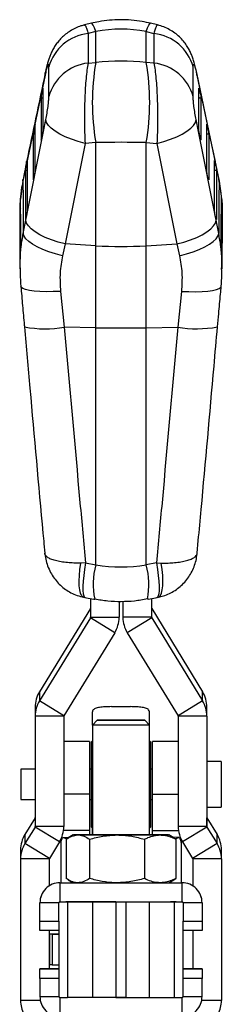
# Model space of a CAD drawing. Header units: millimetres. Extents: x 30 to 390, y 11 to 285.
# Tile 10 of 14: x 204 to 233, y 137 to 275. Entities that reach past the tile are written whole.
import ezdxf

# ---------------------------------------------------------------- set-up
doc = ezdxf.new("R2010")
doc.units = ezdxf.units.MM

msp = doc.modelspace()

# ---------------------------------------------------------------- linework, layer by layer
at = {"color": 7, "linetype": 'Continuous', "lineweight": 25}
for p, q in [((214.495829, 274.027019), (213.510121, 273.787031)), ((223.723494, 273.787071), (222.737956, 274.027019)), ((214.010335, 272.595236), (214.008316, 268.462329)), ((215.091834, 272.858549), (214.010335, 272.595236)), ((215.091834, 268.546889), (215.091834, 272.858549)), ((222.141951, 268.546889), (222.141951, 272.858549)), ((222.141951, 272.858549), (223.22345, 272.595236)), ((223.22345, 272.595236), (223.225469, 268.462329)), ((208.53264, 263.79763), (208.534286, 267.928808)), ((214.008316, 268.462329), (215.091834, 268.546889)), ((223.225469, 268.462329), (222.141951, 268.546889)), ((228.701145, 263.79763), (228.699499, 267.928808)), ((208.007396, 266.807228), (205.397351, 254.413395)), ((229.226389, 266.807228), (231.836434, 254.413395)), ((207.627215, 264.735529), (207.535911, 264.310012)), ((229.60657, 264.735529), (229.697874, 264.310012)), ((206.543992, 259.688069), (206.452666, 259.262571)), ((230.689793, 259.688069), (230.781119, 259.262571)), ((207.556954, 258.072683), (207.648387, 258.5406)), ((229.676831, 258.072683), (229.585398, 258.5406)), ((207.442551, 257.806787), (207.447646, 257.745394)), ((213.589139, 257.274736), (210.796731, 243.237197)), ((215.091834, 257.391998), (213.589139, 257.274736)), ((215.091834, 242.984016), (215.091834, 257.391998)), ((222.141951, 257.391998), (223.644646, 257.274736)), ((222.141951, 242.984016), (222.141951, 257.391998)), ((223.644646, 257.274736), (226.437054, 243.237197)), ((229.791234, 257.806787), (229.786139, 257.745394)), ((205.397351, 254.413395), (204.911453, 252.007146)), ((205.460575, 254.640608), (205.369237, 254.215111)), ((231.77321, 254.640608), (231.864548, 254.215111)), ((231.836434, 254.413395), (232.322332, 252.007146)), ((206.472444, 252.52217), (206.563862, 252.990076)), ((230.761341, 252.52217), (230.669923, 252.990076)), ((204.911453, 252.007146), (204.558964, 249.554862)), ((206.358117, 252.256254), (206.363212, 252.194801)), ((230.875668, 252.256254), (230.870573, 252.194801)), ((232.322332, 252.007146), (232.674821, 249.554862)), ((204.529362, 249.259253), (204.496557, 248.770713)), ((232.704423, 249.259253), (232.737228, 248.770713)), ((204.480048, 248.402088), (204.461269, 247.005472)), ((205.38805, 246.971646), (205.479461, 247.439553)), ((231.845735, 246.971646), (231.754324, 247.439553)), ((232.753737, 248.402088), (232.772501, 247.006575)), ((204.454157, 247.005551), (204.497048, 239.771822)), ((204.954745, 244.681427), (205.320933, 246.540794)), ((205.273771, 246.70573), (205.278854, 246.644268)), ((232.279039, 244.681427), (231.912852, 246.540794)), ((231.960014, 246.70573), (231.954931, 246.644268)), ((232.738922, 239.763001), (232.779538, 247.006654)), ((210.796731, 243.237197), (210.430553, 241.603553)), ((215.091834, 242.984016), (210.796731, 243.237197)), ((222.141951, 242.984016), (226.437054, 243.237197)), ((226.437054, 243.237197), (226.803232, 241.603553)), ((204.539377, 241.459657), (204.571642, 241.931497)), ((215.091834, 231.553772), (215.091834, 242.984016)), ((222.141951, 231.553772), (222.141951, 242.984016)), ((232.694408, 241.459657), (232.662143, 241.931497)), ((204.50818, 241.164167), (204.509303, 241.107433)), ((232.725605, 241.164167), (232.724482, 241.107433)), ((204.554708, 239.695767), (204.55259, 239.773173)), ((232.678653, 239.68024), (232.680955, 239.764402)), ((210.17913, 236.626297), (210.692524, 231.628527)), ((227.054655, 236.626297), (226.54126, 231.628527)), ((215.091834, 231.553772), (210.692524, 231.628527)), ((215.091834, 198.45129), (215.091834, 231.553772)), ((222.141951, 231.553772), (226.54126, 231.628527)), ((222.141951, 198.45129), (222.141951, 231.553772)), ((207.852569, 201.384216), (207.975681, 200.075655)), ((229.256134, 200.075665), (229.421213, 201.851695)), ((213.656731, 198.727547), (212.994456, 198.715358)), ((213.656731, 198.727547), (215.091834, 198.45129)), ((223.577053, 198.727547), (222.141951, 198.45129)), ((223.577053, 198.727547), (224.239328, 198.715358)), ((213.391092, 193.963507), (213.638004, 193.91328)), ((213.573468, 193.925589), (214.794317, 193.690577)), ((214.350226, 193.77607), (214.350226, 191.1469)), ((222.439468, 193.690577), (223.660317, 193.925589)), ((222.883559, 193.77607), (222.883559, 191.1469)), ((214.330693, 192.362755), (207.22241, 180.774072)), ((214.330693, 192.362755), (214.330693, 191.077738)), ((218.350226, 193.333238), (218.350226, 191.1469)), ((218.883559, 193.334986), (218.883559, 191.1469)), ((222.903092, 191.077738), (222.903092, 192.362755)), ((222.903092, 192.362755), (230.011375, 180.774072)), ((214.330693, 191.077738), (207.22241, 179.489065)), ((217.744708, 189.003099), (214.330693, 191.077738)), ((214.350226, 191.1469), (218.350226, 191.1469)), ((222.883559, 191.1469), (218.883559, 191.1469)), ((222.903092, 191.077738), (219.489077, 189.003099)), ((222.903092, 191.077738), (230.011375, 179.489065)), ((217.744708, 189.003099), (210.636425, 177.414417)), ((219.489077, 189.003099), (226.59736, 177.414417)), ((207.22241, 180.774072), (207.22241, 179.489065)), ((230.011375, 179.489065), (230.011375, 180.774072)), ((206.616893, 178.630272), (206.616893, 177.345265)), ((210.636425, 177.414417), (207.22241, 179.489065)), ((217.283559, 178.684085), (219.950226, 178.684085)), ((230.011375, 179.489065), (226.59736, 177.414417)), ((230.616892, 177.345265), (230.616892, 178.630272)), ((210.616892, 177.345265), (206.616893, 177.345265)), ((206.616893, 177.345265), (206.616893, 161.950111)), ((210.616892, 177.345265), (210.616892, 161.950111)), ((214.616892, 176.116277), (214.616892, 177.951951)), ((222.616892, 176.116277), (222.616892, 177.951951)), ((230.616892, 177.345265), (226.616893, 177.345265)), ((226.616893, 177.345265), (226.616893, 161.950111)), ((230.616892, 177.345265), (230.616892, 161.950111)), ((214.616892, 176.116277), (214.616892, 160.782495)), ((215.283559, 176.782945), (214.616893, 176.116277)), ((222.616892, 176.116277), (221.950226, 176.782945)), ((222.616892, 160.782495), (222.616892, 176.116277)), ((214.216892, 173.806319), (210.616892, 173.806319)), ((214.216892, 173.806319), (214.216892, 166.46851)), ((214.616892, 173.927714), (214.483559, 173.794378)), ((214.483559, 173.600723), (214.483559, 173.794378)), ((214.483559, 161.89438), (214.483559, 173.600723)), ((222.750226, 173.794378), (222.616892, 173.927714)), ((222.750226, 173.794378), (222.750226, 161.89438)), ((226.616893, 173.806319), (223.016892, 173.806319)), ((223.016892, 166.46851), (223.016892, 173.806319)), ((232.616892, 171.011045), (230.616892, 171.011045)), ((232.616892, 171.011045), (232.616892, 164.677714)), ((206.616893, 169.961044), (204.616893, 169.961044)), ((204.616893, 169.961044), (204.616893, 165.727714)), ((214.483559, 169.961044), (214.216892, 169.961044)), ((223.016892, 169.961044), (222.750226, 169.961044)), ((214.216892, 166.46851), (214.216892, 161.406382)), ((223.016892, 161.406382), (223.016892, 166.46851)), ((204.616893, 165.727714), (206.616893, 165.727714)), ((214.216892, 165.727714), (214.483559, 165.727714)), ((214.616892, 160.784274), (214.616892, 165.680582)), ((222.616892, 160.784274), (222.616892, 165.680582)), ((222.750226, 165.727714), (223.016892, 165.727714)), ((230.616892, 164.677714), (232.616892, 164.677714)), ((206.59736, 163.165961), (205.187323, 160.867169)), ((206.59736, 163.165961), (206.59736, 161.880954)), ((230.636425, 161.880954), (230.636425, 163.165961)), ((230.636425, 163.165961), (232.046462, 160.867169)), ((206.59736, 161.880954), (205.187323, 159.582162)), ((205.187323, 160.867169), (205.187323, 159.582162)), ((210.011375, 159.80631), (206.59736, 161.880954)), ((210.616892, 161.950111), (206.616893, 161.950111)), ((214.216892, 161.406382), (210.580635, 161.406382)), ((211.950227, 160.782947), (211.237817, 160.371636)), ((214.216892, 161.406382), (214.216892, 160.784194)), ((214.483559, 161.89438), (214.616892, 161.761045)), ((222.616892, 161.761045), (222.750226, 161.89438)), ((223.016892, 161.406382), (226.65315, 161.406382)), ((223.016892, 160.784194), (223.016892, 161.406382)), ((225.993032, 160.373334), (225.283558, 160.782947)), ((230.616892, 161.950111), (226.616893, 161.950111)), ((230.636425, 161.880954), (227.22241, 159.80631)), ((230.636425, 161.880954), (232.046462, 159.582162)), ((232.046462, 159.582162), (232.046462, 160.867169)), ((208.601338, 157.507518), (205.187323, 159.582162)), ((210.011375, 159.80631), (208.601338, 157.507518)), ((210.216892, 160.184482), (210.216892, 159.736305)), ((210.216892, 159.736305), (210.216892, 154.118935)), ((210.52764, 160.425131), (211.431583, 160.483509)), ((210.946335, 160.187666), (210.946335, 154.711887)), ((214.219152, 160.185932), (214.219152, 154.710153)), ((221.889709, 160.185773), (221.889709, 154.709989)), ((226.706145, 160.425131), (225.802202, 160.483509)), ((226.28745, 160.187343), (225.981063, 160.352602)), ((226.28745, 160.187343), (226.28745, 154.711564)), ((227.016892, 159.736305), (227.016892, 160.184482)), ((227.016892, 159.736305), (227.016892, 154.118935)), ((227.22241, 159.80631), (228.632447, 157.507518)), ((232.046462, 159.582162), (228.632447, 157.507518)), ((204.581804, 158.723369), (204.581804, 157.438362)), ((232.651981, 157.438362), (232.651981, 158.723369)), ((208.581805, 157.438362), (204.581804, 157.438362)), ((204.581804, 157.438362), (204.581804, 137.683798)), ((208.581805, 157.438362), (208.581805, 153.682137)), ((232.651981, 157.438362), (228.65198, 157.438362)), ((228.65198, 157.438362), (228.65198, 153.682137)), ((232.651981, 157.438362), (232.651981, 137.683798)), ((210.083559, 154.113625), (210.083559, 154.118935)), ((210.083559, 154.118935), (211.945629, 154.118935)), ((210.083559, 154.113625), (210.083559, 151.446963)), ((210.083559, 154.113625), (227.150226, 154.113625)), ((211.241899, 154.525235), (211.950227, 154.116282)), ((225.283558, 154.116282), (225.994833, 154.526933)), ((225.288156, 154.118935), (227.150226, 154.118935)), ((225.983999, 154.545699), (226.28745, 154.711564)), ((227.150226, 154.113625), (227.150226, 154.118935)), ((227.150226, 151.446963), (227.150226, 154.113625)), ((207.283559, 151.313627), (207.283559, 151.318932)), ((209.950226, 151.313627), (207.283559, 151.313627)), ((207.283559, 148.780296), (207.283559, 151.313627)), ((209.950226, 148.780296), (209.950226, 151.313627)), ((210.083559, 151.446963), (227.150226, 151.446963)), ((211.155346, 151.446863), (210.903182, 151.446963)), ((211.155346, 151.446863), (211.155346, 138.113533)), ((214.616892, 151.445631), (211.155346, 151.446863)), ((217.89382, 151.446203), (214.616892, 151.445631)), ((214.616892, 151.445631), (214.616892, 138.112301)), ((217.89382, 151.446203), (215.766181, 151.446963)), ((217.89382, 151.446203), (217.89382, 138.112872)), ((219.339965, 151.446203), (221.467603, 151.446963)), ((219.339965, 151.446203), (222.616892, 151.445631)), ((219.339965, 138.112872), (219.339965, 151.446203)), ((222.616892, 151.445631), (226.078438, 151.446863)), ((222.616892, 138.112301), (222.616892, 151.445631)), ((226.330603, 151.446963), (226.078438, 151.446863)), ((226.078438, 138.113533), (226.078438, 151.446863)), ((229.950226, 151.313627), (227.283559, 151.313627)), ((227.283559, 151.313627), (227.283559, 148.780296)), ((229.950226, 151.313627), (229.950226, 151.318932)), ((229.950226, 151.313627), (229.950226, 148.780296)), ((207.283559, 148.780296), (209.950226, 148.780296)), ((207.283559, 147.447292), (207.283559, 148.780296)), ((209.950226, 148.780296), (209.950226, 147.447292)), ((227.283559, 148.780296), (229.950226, 148.780296)), ((227.283559, 147.447292), (227.283559, 148.780296)), ((229.950226, 148.780296), (229.950226, 147.447292)), ((209.950226, 147.447292), (207.283559, 147.447292)), ((208.581805, 147.447292), (208.581805, 142.118602)), ((209.950226, 147.447292), (209.950226, 142.11448)), ((227.283559, 142.11448), (227.283559, 147.447292)), ((229.950226, 147.447292), (227.283559, 147.447292)), ((228.65198, 147.447292), (228.65198, 142.118602)), ((209.950226, 146.92217), (208.616893, 146.92217)), ((208.616893, 146.92217), (208.616893, 142.688835)), ((209.950226, 146.917079), (209.016893, 146.917079)), ((209.016893, 146.917079), (209.016893, 142.683744)), ((209.950226, 142.118602), (207.283559, 142.118602)), ((207.283559, 142.118602), (207.283559, 142.113958)), ((207.283559, 140.780294), (207.283559, 142.113958)), ((207.283559, 142.113958), (209.950226, 142.113958)), ((208.616893, 142.688835), (209.016893, 142.688835)), ((209.016893, 142.683744), (209.950226, 142.683744)), ((209.950226, 142.11448), (209.950226, 142.113958)), ((209.950226, 142.113958), (209.950226, 140.780294)), ((229.950226, 142.118602), (227.283559, 142.118602)), ((227.283559, 142.11448), (227.283559, 142.113958)), ((227.283559, 140.780294), (227.283559, 142.113958)), ((227.283559, 142.113958), (229.950226, 142.113958)), ((229.950226, 142.118602), (229.950226, 142.113958)), ((229.950226, 142.113958), (229.950226, 140.780294)), ((209.950226, 140.780294), (207.283559, 140.780294)), ((207.283559, 140.780294), (207.283559, 138.246963)), ((209.950226, 140.780294), (209.950226, 138.246963)), ((229.950226, 140.780294), (227.283559, 140.780294)), ((227.283559, 138.246963), (227.283559, 140.780294)), ((229.950226, 138.246963), (229.950226, 140.780294)), ((207.283559, 138.246963), (209.950226, 138.246963)), ((210.083559, 138.113627), (210.083559, 135.44696)), ((210.083559, 138.113627), (210.903182, 138.113627)), ((214.616892, 138.112301), (211.155346, 138.113533)), ((217.89382, 138.112872), (214.616892, 138.112301)), ((217.89382, 138.113627), (219.339965, 138.113627)), ((219.339965, 138.112872), (222.616892, 138.112301)), ((222.616892, 138.112301), (226.078438, 138.113533)), ((226.330603, 138.113627), (227.150226, 138.113627)), ((227.150226, 135.44696), (227.150226, 138.113627)), ((227.283559, 138.246963), (229.950226, 138.246963))]:
    msp.add_line(p, q, dxfattribs=at)
at = {"color": 8, "linetype": 'Continuous', "lineweight": 25}
for p, q in [((208.007396, 266.807228), (208.035543, 267.120609)), ((229.226389, 266.807228), (229.197442, 267.124483)), ((207.442551, 257.806787), (207.498134, 257.812748)), ((229.791234, 257.806787), (229.735651, 257.812748)), ((205.397351, 254.413395), (205.426855, 254.732568)), ((231.836434, 254.413395), (231.806925, 254.732588)), ((204.911453, 252.007146), (204.918023, 252.212305)), ((206.358117, 252.256254), (206.413639, 252.262204)), ((230.875668, 252.256254), (230.820146, 252.262204)), ((232.322332, 252.007146), (232.315925, 252.211411)), ((204.586268, 249.250113), (204.529362, 249.259253)), ((232.647517, 249.250113), (232.704423, 249.259253)), ((205.273771, 246.70573), (205.329253, 246.711661)), ((231.960014, 246.70573), (231.904532, 246.711661)), ((214.216892, 166.46851), (210.616892, 166.46851)), ((223.016892, 166.46851), (226.616893, 166.46851)), ((211.710014, 151.446963), (211.155346, 151.446863)), ((226.078438, 151.446863), (225.523771, 151.446963)), ((207.340779, 137.683798), (204.581804, 137.683798)), ((210.083559, 138.114154), (210.083559, 138.113627)), ((227.150226, 138.114154), (227.150226, 138.113627)), ((232.651981, 137.683798), (229.893006, 137.683798))]:
    msp.add_line(p, q, dxfattribs=at)
at = {"color": 8, "linetype": 'Continuous', "lineweight": 25, "flags": 128}
for points in [[(215.091834, 272.858549), (214.894015, 273.373514), (214.727385, 273.743758), (214.594765, 273.963004), (214.498401, 274.027555), (214.495829, 274.027019)], [(222.141951, 272.858549), (222.33977, 273.373514), (222.5064, 273.743758), (222.639019, 273.963004), (222.735384, 274.027555), (222.737956, 274.027019)], [(207.729404, 264.699945), (207.709627, 264.707773), (207.627215, 264.735529)], [(229.504381, 264.699945), (229.524158, 264.707773), (229.60657, 264.735529)], [(206.646093, 259.652505), (206.6264, 259.660313), (206.543992, 259.688069)], [(230.587692, 259.652505), (230.607385, 259.660313), (230.689793, 259.688069)], [(205.562616, 254.605074), (205.542981, 254.612852), (205.460575, 254.640608)], [(231.671169, 254.605074), (231.690804, 254.612852), (231.77321, 254.640608)], [(204.590652, 248.756686), (204.580745, 248.758415), (204.496557, 248.770713)], [(232.643133, 248.756686), (232.65304, 248.758415), (232.737228, 248.770713)], [(204.593192, 248.212963), (204.561681, 248.201588), (204.47675, 248.18026)], [(232.640593, 248.212963), (232.672104, 248.201588), (232.757035, 248.18026)], [(210.17913, 236.626297), (209.148654, 236.583063), (208.173237, 236.573914), (207.277232, 236.599077), (206.483004, 236.657917), (205.810381, 236.748973), (205.276157, 236.86998), (204.893667, 237.017899), (204.67246, 237.189054), (204.616393, 237.323492)], [(227.054655, 236.626297), (228.085131, 236.583063), (229.060548, 236.573914), (229.956553, 236.599077), (230.750781, 236.657917), (231.423404, 236.748973), (231.957628, 236.86998), (232.340118, 237.017899), (232.561325, 237.189054), (232.617321, 237.322747)], [(213.39085, 193.961649), (213.297619, 193.994084), (213.106546, 194.175421), (212.953753, 194.500624), (212.843556, 194.960504), (212.779067, 195.542067), (212.762109, 196.228891), (212.793162, 197.001566), (212.871347, 197.838266), (212.994456, 198.715358)], [(213.656731, 198.727547), (213.515099, 197.833368), (213.405086, 196.980356), (213.329907, 196.193436), (213.291759, 195.495615), (213.291759, 194.907277), (213.329907, 194.445639), (213.405086, 194.124191), (213.515099, 193.952321), (213.573468, 193.925589)], [(223.577053, 198.727547), (223.718686, 197.833368), (223.828699, 196.980356), (223.903878, 196.193436), (223.942025, 195.495615), (223.942025, 194.907277), (223.903878, 194.445639), (223.828699, 194.124191), (223.718686, 193.952321), (223.660317, 193.925589)], [(223.844651, 193.961987), (223.936166, 193.994084), (224.127239, 194.175421), (224.280032, 194.500624), (224.390229, 194.960504), (224.454718, 195.542067), (224.471675, 196.228891), (224.440623, 197.001566), (224.362437, 197.838266), (224.239328, 198.715358)]]:
    msp.add_lwpolyline(points, dxfattribs=at)
at = {"color": 7, "linetype": 'Continuous', "lineweight": 25, "flags": 128}
for points in [[(231.806838, 254.733045), (231.178645, 257.715552), (229.197284, 267.127344)], [(207.726966, 259.162554), (207.726827, 259.710063), (207.726272, 261.900077), (207.725497, 264.923323)], [(229.506819, 259.162554), (229.506958, 259.710063), (229.507513, 261.900077), (229.508288, 264.923323)], [(207.441455, 263.609915), (207.44156, 263.062407), (207.441976, 260.872413), (207.442551, 257.806787)], [(229.79233, 263.609915), (229.792224, 263.062407), (229.791808, 260.872413), (229.791234, 257.806787)], [(205.320933, 246.540794), (207.785447, 258.929719), (208.113501, 260.578244)], [(206.642476, 253.612021), (206.642456, 254.159529), (206.642376, 256.349533), (206.64224, 259.875863)], [(213.589139, 257.274736), (212.613664, 257.536719), (211.687513, 257.843802), (210.831927, 258.188913), (210.06653, 258.564164), (209.408876, 258.960932), (208.874051, 259.370118), (208.474319, 259.782343), (208.218849, 260.188152), (208.113501, 260.578244)], [(223.644646, 257.274736), (224.620121, 257.536719), (225.546272, 257.843802), (226.401858, 258.188913), (227.167255, 258.564164), (227.824909, 258.960932), (228.359734, 259.370118), (228.759466, 259.782343), (229.014936, 260.188152), (229.120284, 260.578244)], [(231.912852, 246.540794), (229.448338, 258.929719), (229.120284, 260.578244)], [(230.591309, 253.612021), (230.591329, 254.159529), (230.591408, 256.349533), (230.591545, 259.875863)], [(206.358141, 258.562475), (206.358141, 258.014966), (206.358134, 255.824982), (206.358117, 252.256254)], [(230.875644, 258.562475), (230.875644, 258.014966), (230.875651, 255.824982), (230.875668, 252.256254)], [(205.558098, 248.061497), (205.558157, 248.608996), (205.558385, 250.799), (205.558799, 254.828413)], [(231.675686, 248.061497), (231.675628, 248.608996), (231.6754, 250.799), (231.674986, 254.828413)], [(205.27467, 253.515034), (205.274598, 252.967536), (205.274312, 250.777542), (205.273771, 246.70573)], [(231.959115, 253.515034), (231.959187, 252.967536), (231.959473, 250.777542), (231.960014, 246.70573)], [(204.604681, 242.536415), (204.603098, 243.075161), (204.596852, 245.264112), (204.585431, 249.556878)], [(232.629104, 242.536415), (232.630687, 243.075161), (232.636933, 245.264112), (232.648354, 249.556878)], [(204.47675, 248.18026), (204.479059, 247.636745), (204.488564, 245.447625), (204.50818, 241.164167)], [(232.757035, 248.18026), (232.754726, 247.636745), (232.745221, 245.447625), (232.725605, 241.164167)], [(210.796731, 243.237197), (209.821057, 243.499159), (208.894729, 243.806212), (208.039001, 244.151333), (207.273509, 244.526594), (206.615816, 244.923382), (206.081012, 245.332608), (205.68137, 245.744863), (205.426057, 246.150692), (205.320933, 246.540794)], [(226.437054, 243.237197), (227.412728, 243.499159), (228.339056, 243.806212), (229.194783, 244.151333), (229.960276, 244.526594), (230.617969, 244.923382), (231.152772, 245.332608), (231.552415, 245.744863), (231.807728, 246.150692), (231.912852, 246.540794)], [(210.430553, 241.603553), (209.45919, 241.856753), (208.536611, 242.14971), (207.683783, 242.475747), (206.920089, 242.827464), (206.262887, 243.196864), (205.727114, 243.575562), (205.324946, 243.954936), (205.065524, 244.326372), (204.954745, 244.681427)], [(226.803232, 241.603553), (227.774595, 241.856753), (228.697174, 242.14971), (229.550002, 242.475747), (230.313696, 242.827464), (230.970898, 243.196864), (231.506671, 243.575562), (231.908839, 243.954936), (232.168261, 244.326372), (232.279039, 244.681427)], [(222.616892, 176.116277), (222.540034, 176.116088), (222.312411, 176.1159), (221.942771, 176.115731), (221.445319, 176.115572), (220.839173, 176.115453), (220.147626, 176.115363), (219.397254, 176.115304), (218.616892, 176.115284), (217.836531, 176.115304), (217.086159, 176.115363), (216.394612, 176.115453), (215.788465, 176.115572), (215.291014, 176.115731), (214.921374, 176.1159), (214.693751, 176.116088), (214.616892, 176.116277), (214.616893, 176.116277)], [(221.950226, 176.782945), (221.872294, 176.783124), (221.642144, 176.783293), (221.270536, 176.783452), (220.774847, 176.783581), (220.178254, 176.78368), (219.508654, 176.78375), (218.797355, 176.78377), (218.077619, 176.78377), (217.383099, 176.78372), (216.746269, 176.783631), (216.196908, 176.783521), (215.760702, 176.783372), (215.458049, 176.783213), (215.303099, 176.783034), (215.303099, 176.782856), (215.458049, 176.782677), (215.760702, 176.782518), (216.196908, 176.782379), (216.746269, 176.78226), (217.383099, 176.78218), (218.077619, 176.78213), (218.797355, 176.782121), (219.508654, 176.78215), (220.178254, 176.78221), (220.774847, 176.782319), (221.270536, 176.782448), (221.642144, 176.782597), (221.872294, 176.782766), (221.950226, 176.782945)], [(213.145205, 160.783896), (212.6949, 160.783707), (212.345923, 160.783509), (212.104242, 160.7833), (211.973995, 160.783087), (211.95741, 160.782868), (212.054771, 160.782654), (212.264411, 160.782446), (212.582744, 160.782242)], [(212.582744, 160.782242), (213.004323, 160.782053), (213.521935, 160.78188), (214.126722, 160.781721), (214.808338, 160.781586), (215.555119, 160.781472), (216.354288, 160.781388), (217.192171, 160.781328), (218.054431, 160.781293)], [(214.616892, 160.784274), (214.317375, 160.784214), (213.689133, 160.784065), (213.145205, 160.783896)], [(222.616892, 160.783399), (222.87594, 160.783216), (223.003696, 160.783012), (222.972902, 160.782803), (222.78467, 160.7826), (222.445804, 160.782411), (221.968551, 160.782242), (221.37016, 160.782093), (220.67226, 160.781979), (219.900072, 160.781899), (219.081508, 160.78186), (218.246151, 160.78186), (217.424193, 160.781894), (216.645343, 160.781969), (215.93775, 160.782078), (215.326987, 160.782222), (214.835131, 160.782391), (214.479958, 160.78258), (214.274304, 160.782779), (214.225602, 160.782987), (214.335613, 160.783196), (214.600361, 160.783389), (214.616892, 160.783399)], [(218.054431, 160.781293), (218.926315, 160.781288), (219.792905, 160.781313), (220.639372, 160.781368), (221.451235, 160.781447), (222.214601, 160.781552), (222.91641, 160.781681), (223.544652, 160.78183), (224.08858, 160.781999)], [(224.651041, 160.783653), (224.229462, 160.783841), (223.71185, 160.784015), (223.107063, 160.784174), (222.616892, 160.784274)], [(224.08858, 160.781999), (224.538885, 160.782187), (224.887862, 160.782386), (225.129542, 160.782595), (225.25979, 160.782808), (225.276375, 160.783022), (225.179014, 160.78324), (224.969374, 160.783449), (224.651041, 160.783653)], [(210.52764, 160.425131), (210.800377, 160.339573), (211.070415, 160.277073)], [(226.16613, 160.277639), (226.433408, 160.339573), (226.706145, 160.425131)], [(212.582744, 154.115577), (213.004323, 154.115388), (213.521935, 154.115209), (214.126722, 154.115055), (214.808338, 154.114921), (215.555119, 154.114807), (216.354288, 154.114722), (217.192171, 154.114663), (218.054431, 154.114628)], [(218.054431, 154.114628), (218.926315, 154.114623), (219.792905, 154.114648), (220.639372, 154.114703), (221.451235, 154.114777), (222.214601, 154.114886), (222.91641, 154.115016), (223.544652, 154.115165), (224.08858, 154.115333)], [(210.083559, 138.114154), (210.1243, 138.114104), (210.25864, 138.113985), (210.430017, 138.113866), (210.637433, 138.113746), (210.87968, 138.113637), (211.155346, 138.113533)], [(219.339965, 138.115217), (219.028802, 138.115207), (218.204983, 138.115207), (217.89382, 138.115217)], [(226.078438, 138.113533), (226.354105, 138.113637), (226.596352, 138.113746), (226.803768, 138.113866), (226.975145, 138.113985), (227.109485, 138.114104), (227.150226, 138.114154)]]:
    msp.add_lwpolyline(points, dxfattribs=at)
at = {"color": 7, "linetype": 'Continuous', "lineweight": 25}
for centre, radius, start, end in [((214.685699, 266.256414), 6.374698, 96.08158493, 164.79052594), ((222.548086, 266.256414), 6.374698, 15.20947406, 83.91841507), ((214.683888, 262.123135), 6.375091, 96.0830858, 164.77191222), ((246.92917, 262.969443), 32.322188, 170.06343273, 189.93656727), ((190.304615, 262.969443), 32.322188, 350.06343273, 9.93656727), ((222.549897, 262.123135), 6.375091, 15.22808778, 83.9169142), ((218.616892, 303.124104), 60.243308, 266.64549657, 273.35450343), ((218.616892, 440.279498), 208.75549, 269.03245394, 270.96754606), ((224.150667, 195.793485), 9.440676, 163.64864037, 192.96268795), ((212.108332, 195.704269), 10.402867, 348.94302032, 15.31133233), ((214.218034, 192.431912), 0.132192, 328.45591215, 359.9976605), ((223.015751, 192.431912), 0.132192, 180.0023395, 211.54408785), ((214.21795, 191.146919), 0.132276, 328.466177, 359.99170143), ((214.250343, 191.147499), 4.099883, 328.46365753, 359.99162272), ((222.983442, 191.147499), 4.099883, 180.00837728, 211.53634247), ((223.015835, 191.146919), 0.132276, 180.00829857, 211.533823), ((210.716776, 178.629672), 4.099883, 148.46366108, 179.99162397), ((226.517009, 178.629672), 4.099883, 0.00837603, 31.53633892), ((210.716776, 177.344666), 4.099883, 148.46366108, 179.99162397), ((226.517009, 177.344666), 4.099883, 0.00837603, 31.53633892), ((210.749155, 177.34524), 0.132263, 148.46459264, 179.98898001), ((226.48463, 177.34524), 0.132263, 0.01101999, 31.53540736), ((206.48461, 163.235143), 0.132283, 328.46702011, 359.98870557), ((230.749175, 163.235143), 0.132283, 180.01129443, 211.53297989), ((208.681677, 158.72277), 4.099873, 148.46358688, 179.99163669), ((206.484622, 161.950134), 0.132271, 328.46561234, 359.99011334), ((206.517023, 161.950706), 4.09987, 328.46360876, 359.99167629), ((230.716762, 161.950706), 4.09987, 180.00832371, 211.53639124), ((230.749163, 161.950134), 0.132271, 180.00988666, 211.53438766), ((228.552108, 158.72277), 4.099873, 0.00836331, 31.53641312), ((208.681677, 157.437763), 4.099873, 148.46358688, 179.99163669), ((228.552108, 157.437763), 4.099873, 0.00836331, 31.53641312), ((208.71407, 157.438341), 0.132265, 148.46491728, 179.9908084), ((228.519715, 157.438341), 0.132265, 0.0091916, 31.53508272), ((210.083557, 151.318936), 2.799999, 89.99995674, 180.00008138), ((210.083557, 151.313626), 2.799999, 89.99995674, 179.99997974), ((212.455227, 323.375312), 169.259784, 269.82905314, 270.04316565), ((224.309878, 627.961468), 473.846186, 269.97324145, 270.11773408), ((227.150228, 151.318936), 2.799999, 359.99991862, 90.00004326), ((227.150228, 151.313626), 2.799999, 0.00002026, 90.00004326), ((210.083565, 151.313623), 0.133339, 90.00232782, 179.99847259), ((227.15022, 151.313623), 0.133339, 0.00152741, 89.99767218), ((208.68043, 137.684183), 4.098626, 180.00537307, 207.08181585), ((210.083557, 138.246959), 2.799999, 179.99991862, 270.00004326), ((210.083557, 138.246958), 0.133331, 179.99816869, 270.00103091), ((227.150228, 138.246958), 0.133331, 269.99896909, 0.00183131), ((227.150228, 138.246959), 2.799999, 269.99995674, 0.00008138), ((228.553355, 137.684183), 4.098626, 332.91818415, 359.99462693)]:
    msp.add_arc(centre, radius, start, end, dxfattribs=at)
at = {"color": 8, "linetype": 'Continuous', "lineweight": 25}
for centre, radius, start, end in [((207.27357, 263.390225), 0.956467, 61.78718155, 74.08082996), ((229.960215, 263.390225), 0.956467, 105.91917004, 118.21281845), ((207.408435, 264.20129), 0.592296, 273.19587375, 303.16526293), ((229.82535, 264.20129), 0.592296, 236.83473707, 266.80412625), ((206.325256, 259.153549), 0.591988, 273.18436875, 303.14474175), ((206.190349, 258.343261), 0.956003, 61.78372311, 74.07434845), ((230.908529, 259.153549), 0.591988, 236.85525825, 266.81563125), ((231.043436, 258.343261), 0.956003, 105.92565155, 118.21627689), ((205.106957, 253.295932), 0.955866, 61.78861364, 74.07433283), ((232.126828, 253.295932), 0.955866, 105.92566717, 118.21138636), ((205.241795, 254.106205), 0.592084, 273.18288575, 303.12075775), ((231.99199, 254.106205), 0.592084, 236.87924225, 266.81711425), ((208.033584, 246.790367), 15.393225, 259.11695657, 279.94684567), ((229.201955, 246.834061), 15.436566, 260.0747548, 280.84509717)]:
    msp.add_arc(centre, radius, start, end, dxfattribs=at)
at = {"color": 7, "linetype": 'Continuous', "lineweight": 25}
for centre, major_axis, ratio, start_param, end_param in [((218.616892, 250.100199), (0, 23.109437), 0.8784290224, 6.108652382, 6.4577182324), ((218.616892, 255.791844), (20.3, 0), 0.6380199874, 1.3962634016, 1.745329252), ((218.616892, 255.791844), (20.3, 0), 0.0800418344, 1.3962634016, 1.745329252), ((218.616892, 214.97025), (20.3, 0), 0.8262953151, 4.5378560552, 4.8869219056), ((214.818173, 199.198707), (0.023855, 5.508128), 0.0004182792, 3.141514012, 3.219049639), ((225.108603, 197.217801), (52.023418, -9.444824), 0.1018396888, 4.531330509, 4.5343885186), ((214.710983, 197.715567), (31.292621, 5.516777), 0.1696621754, 4.9279312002, 4.9319140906), ((222.415612, 199.198707), (-0.023855, 5.508128), 0.0004182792, 3.0142534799, 3.1416712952)]:
    msp.add_ellipse(centre, major_axis=major_axis, ratio=ratio, start_param=start_param, end_param=end_param, dxfattribs=at)
for points, knots in [([(213.513092, 273.773381), (213.348315, 273.734969), (212.908591, 273.632462), (212.237079, 273.353874), (211.51689, 272.965884), (210.873011, 272.508679), (210.307815, 272.003708), (209.82648, 271.469436), (209.42837, 270.926473), (209.10881, 270.394448), (208.85515, 269.881772), (208.649664, 269.381451), (208.469567, 268.856277), (208.298926, 268.260783), (208.15438, 267.678888), (208.067868, 267.264561), (208.037786, 267.12049)], [0, 0, 0, 0, 0.0526993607, 0.1406338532, 0.2255966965, 0.3075809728, 0.3865008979, 0.4620368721, 0.5323959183, 0.5981251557, 0.6593372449, 0.7187431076, 0.7823464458, 0.8590404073, 0.9509849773, 1, 1, 1, 1]), ([(222.737956, 274.027019), (222.355363, 274.11226), (221.471497, 274.309184), (220.063503, 274.483847), (218.530019, 274.546069), (217.00323, 274.468759), (215.655963, 274.288445), (214.828355, 274.101951), (214.495829, 274.027019)], [0, 0, 0, 0, 0.1413338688, 0.3265087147, 0.5106812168, 0.6940748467, 0.8770818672, 1, 1, 1, 1]), ([(229.196331, 267.125238), (229.147247, 267.352409), (229.038065, 267.857728), (228.868097, 268.508845), (228.678128, 269.122119), (228.468949, 269.676215), (228.211884, 270.232284), (227.884146, 270.808583), (227.460739, 271.406838), (226.934892, 271.998956), (226.310129, 272.552392), (225.598042, 273.04239), (224.811039, 273.437074), (224.177223, 273.683972), (223.80274, 273.75878), (223.720398, 273.775229)], [0, 0, 0, 0, 0.07874244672, 0.17515463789, 0.24950805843, 0.31733741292, 0.38146976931, 0.4518609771, 0.52900748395, 0.61208230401, 0.6993938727, 0.78930746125, 0.88099360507, 0.97383291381, 1, 1, 1, 1]), ([(208.534286, 267.928808), (208.529353, 268.050258), (208.519483, 268.29327), (208.439785, 268.309746), (208.321665, 268.056066), (208.172089, 267.550796), (208.063081, 267.058638), (208.007396, 266.807228)], [0, 0, 0, 0, 0.1973261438, 0.3948330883, 0.5898821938, 0.7904986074, 1, 1, 1, 1]), ([(214.008316, 268.462329), (213.955684, 268.153566), (213.850422, 267.536046), (213.723149, 266.351075), (213.623419, 265.02946), (213.55206, 263.581053), (213.511404, 262.019757), (213.503694, 260.405742), (213.527208, 258.799595), (213.568495, 257.783026), (213.589139, 257.274736)], [0, 0, 0, 0, 0.12778304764, 0.25556382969, 0.37730058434, 0.49903837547, 0.62586076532, 0.75268686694, 0.87634214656, 1, 1, 1, 1]), ([(223.225469, 268.462329), (223.278101, 268.153566), (223.383363, 267.536046), (223.510636, 266.351075), (223.610366, 265.02946), (223.681725, 263.581053), (223.722381, 262.019757), (223.730091, 260.405742), (223.706577, 258.799595), (223.66529, 257.783026), (223.644646, 257.274736)], [0, 0, 0, 0, 0.12778304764, 0.25556382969, 0.37730058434, 0.49903837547, 0.62586076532, 0.75268686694, 0.87634214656, 1, 1, 1, 1]), ([(228.699499, 267.928808), (228.704431, 268.050258), (228.714302, 268.29327), (228.794, 268.309746), (228.91212, 268.056066), (229.061696, 267.550796), (229.170704, 267.058638), (229.226389, 266.807228)], [0, 0, 0, 0, 0.1973261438, 0.3948330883, 0.5898821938, 0.7904986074, 1, 1, 1, 1]), ([(208.03695, 267.127404), (208.034234, 267.11449), (207.165239, 262.982716), (206.294697, 258.851419), (205.426876, 254.733035)], [0, 0, 0, 0, 0.0031256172, 1, 1, 1, 1]), ([(207.535911, 264.310012), (207.52696, 264.266276), (207.507214, 264.169794), (207.479413, 264.001713), (207.45671, 263.832215), (207.443551, 263.695199), (207.442091, 263.6358), (207.441455, 263.609915)], [0, 0, 0, 0, 0.1801973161, 0.3975140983, 0.6148240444, 0.8321477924, 1, 1, 1, 1]), ([(207.705392, 264.992584), (207.697927, 264.97991), (207.682999, 264.954561), (207.654574, 264.857121), (207.635496, 264.772331), (207.627215, 264.735529)], [0, 0, 0, 0, 0.3614068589, 0.7228227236, 1, 1, 1, 1]), ([(207.725497, 264.923323), (207.72488, 264.949197), (207.72392, 264.989462), (207.715563, 264.988791), (207.712575, 264.988551)], [0, 0, 0, 0, 0.6425620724, 1, 1, 1, 1]), ([(208.113501, 260.578244), (208.170067, 260.87738), (208.283318, 261.476291), (208.419597, 262.403775), (208.514276, 263.243326), (208.526419, 263.609866), (208.53264, 263.79763)], [0, 0, 0, 0, 0.253413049, 0.5073673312, 0.7476435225, 1, 1, 1, 1]), ([(229.120284, 260.578244), (229.063718, 260.87738), (228.950467, 261.476291), (228.814188, 262.403775), (228.719509, 263.243326), (228.707366, 263.609866), (228.701145, 263.79763)], [0, 0, 0, 0, 0.253413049, 0.5073673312, 0.7476435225, 1, 1, 1, 1]), ([(229.508288, 264.923323), (229.508905, 264.949196), (229.509866, 264.989471), (229.518226, 264.988793), (229.521216, 264.988551)], [0, 0, 0, 0, 0.64238325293, 1, 1, 1, 1]), ([(229.528393, 264.992584), (229.535857, 264.97991), (229.550786, 264.954561), (229.579211, 264.857121), (229.598289, 264.772331), (229.60657, 264.735529)], [0, 0, 0, 0, 0.3614068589, 0.7228227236, 1, 1, 1, 1]), ([(229.697874, 264.310012), (229.706825, 264.266276), (229.726571, 264.169794), (229.754372, 264.001713), (229.777075, 263.832215), (229.790234, 263.695199), (229.791694, 263.6358), (229.79233, 263.609915)], [0, 0, 0, 0, 0.1801973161, 0.3975140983, 0.6148240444, 0.8321477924, 1, 1, 1, 1]), ([(206.64224, 259.875863), (206.641173, 259.900717), (206.63904, 259.950427), (206.62242, 259.953239), (206.597963, 259.900444), (206.570278, 259.805396), (206.551725, 259.722587), (206.543992, 259.688069)], [0, 0, 0, 0, 0.2120938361, 0.4241925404, 0.6362915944, 0.8483884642, 1, 1, 1, 1]), ([(230.591545, 259.875863), (230.592199, 259.903179), (230.593165, 259.943491), (230.601696, 259.941676), (230.604446, 259.94109)], [0, 0, 0, 0, 0.6776079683, 1, 1, 1, 1]), ([(230.612671, 259.943971), (230.620271, 259.930295), (230.63547, 259.902943), (230.663566, 259.804974), (230.682077, 259.722463), (230.689793, 259.688069)], [0, 0, 0, 0, 0.3683506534, 0.7366975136, 1, 1, 1, 1]), ([(206.452666, 259.262571), (206.443713, 259.218835), (206.423963, 259.122352), (206.396149, 258.954274), (206.373428, 258.784775), (206.360251, 258.647758), (206.358781, 258.58836), (206.358141, 258.562475)], [0, 0, 0, 0, 0.18019562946, 0.397513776, 0.61482343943, 0.83214631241, 1, 1, 1, 1]), ([(207.648387, 258.5406), (207.649651, 258.547112), (207.6615, 258.608175), (207.683116, 258.732558), (207.707467, 258.905123), (207.723865, 259.059741), (207.725937, 259.128448), (207.726966, 259.162554)], [0, 0, 0, 0, 0.0290820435, 0.2726800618, 0.5162985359, 0.7598930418, 1, 1, 1, 1]), ([(229.585398, 258.5406), (229.584134, 258.547112), (229.572285, 258.608175), (229.550669, 258.732558), (229.526318, 258.905123), (229.50992, 259.059741), (229.507847, 259.128448), (229.506819, 259.162554)], [0, 0, 0, 0, 0.0290820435, 0.2726800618, 0.5162985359, 0.7598930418, 1, 1, 1, 1]), ([(230.781119, 259.262571), (230.790072, 259.218835), (230.809822, 259.122352), (230.837636, 258.954274), (230.860357, 258.784775), (230.873534, 258.647758), (230.875004, 258.58836), (230.875644, 258.562475)], [0, 0, 0, 0, 0.18019562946, 0.397513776, 0.61482343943, 0.83214631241, 1, 1, 1, 1]), ([(207.457734, 257.740487), (207.459385, 257.738868), (207.465826, 257.732553), (207.486421, 257.781875), (207.516269, 257.88311), (207.541122, 257.992798), (207.554366, 258.059626), (207.556954, 258.072683)], [0, 0, 0, 0, 0.0960931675, 0.3748373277, 0.6535758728, 0.9323124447, 1, 1, 1, 1]), ([(229.776033, 257.740467), (229.774387, 257.73886), (229.767951, 257.732573), (229.747363, 257.781876), (229.717516, 257.883109), (229.692663, 257.992798), (229.679419, 258.059626), (229.676831, 258.072683)], [0, 0, 0, 0, 0.09580626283, 0.37463889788, 0.65346591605, 0.93229096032, 1, 1, 1, 1]), ([(205.426936, 254.727581), (205.329458, 254.260372), (205.158763, 253.442229), (204.991847, 252.581546), (204.92025, 252.212365)], [0, 0, 0, 0, 0.5710607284, 1, 1, 1, 1]), ([(205.369237, 254.215111), (205.360284, 254.171381), (205.340531, 254.074906), (205.312709, 253.906834), (205.289977, 253.737336), (205.276789, 253.600325), (205.275313, 253.540923), (205.27467, 253.515034)], [0, 0, 0, 0, 0.1801760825, 0.397500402, 0.614815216, 0.8321316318, 1, 1, 1, 1]), ([(205.558799, 254.828413), (205.558798, 254.82884), (205.558779, 254.858723), (205.554955, 254.901291), (205.538832, 254.90602), (205.514106, 254.851668), (205.486553, 254.756656), (205.468154, 254.674464), (205.460575, 254.640608)], [0, 0, 0, 0, 0.00307997, 0.2151717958, 0.4272614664, 0.6393523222, 0.8514482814, 1, 1, 1, 1]), ([(231.674986, 254.828413), (231.674986, 254.82884), (231.67501, 254.858703), (231.676811, 254.896052), (231.685214, 254.894234), (231.687867, 254.89366)], [0, 0, 0, 0, 0.0098392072, 0.687383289, 1, 1, 1, 1]), ([(231.696387, 254.896173), (231.704022, 254.882224), (231.719292, 254.854325), (231.747296, 254.756218), (231.76565, 254.674336), (231.77321, 254.640608)], [0, 0, 0, 0, 0.3703100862, 0.7406290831, 1, 1, 1, 1]), ([(232.313439, 252.211292), (232.257314, 252.501654), (232.102213, 253.304067), (231.932066, 254.139408), (231.818533, 254.67181), (231.806707, 254.727264)], [0, 0, 0, 0, 0.3368676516, 0.930929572, 1, 1, 1, 1]), ([(231.864548, 254.215111), (231.873501, 254.171381), (231.893254, 254.074906), (231.921075, 253.906834), (231.943808, 253.737336), (231.956996, 253.600325), (231.958472, 253.540923), (231.959115, 253.515034)], [0, 0, 0, 0, 0.1801760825, 0.397500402, 0.614815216, 0.8321316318, 1, 1, 1, 1]), ([(206.563862, 252.990076), (206.57158, 253.031207), (206.589783, 253.12822), (206.614549, 253.29034), (206.633944, 253.452324), (206.641758, 253.557072), (206.642323, 253.600312), (206.642476, 253.612021)], [0, 0, 0, 0, 0.1791987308, 0.4226659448, 0.6661263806, 0.9095885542, 1, 1, 1, 1]), ([(230.669923, 252.990076), (230.662205, 253.031207), (230.644002, 253.12822), (230.619236, 253.29034), (230.599841, 253.452324), (230.592027, 253.557072), (230.591462, 253.600312), (230.591309, 253.612021)], [0, 0, 0, 0, 0.1791987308, 0.4226659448, 0.6661263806, 0.9095885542, 1, 1, 1, 1]), ([(204.936998, 252.212355), (204.865223, 251.839995), (204.687301, 250.916958), (204.549223, 249.739428), (204.515421, 248.933091), (204.505544, 248.697479)], [0, 0, 0, 0, 0.3236865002, 0.8023804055, 1, 1, 1, 1]), ([(204.911453, 252.007146), (204.918998, 250.698971), (204.933092, 248.255517), (204.947876, 245.815234), (204.954745, 244.681427)], [0, 0, 0, 0, 0.5353791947, 1, 1, 1, 1]), ([(206.373271, 252.189963), (206.37493, 252.188349), (206.381376, 252.182072), (206.401976, 252.231462), (206.431822, 252.332792), (206.456648, 252.442454), (206.469874, 252.5092), (206.472444, 252.52217)], [0, 0, 0, 0, 0.0965469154, 0.3752864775, 0.6540180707, 0.9327681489, 1, 1, 1, 1]), ([(230.860496, 252.189953), (230.858843, 252.188346), (230.852401, 252.182084), (230.831808, 252.231466), (230.801963, 252.332791), (230.777137, 252.442454), (230.763911, 252.5092), (230.761341, 252.52217)], [0, 0, 0, 0, 0.09626431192, 0.37509106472, 0.65390984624, 0.93274711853, 1, 1, 1, 1]), ([(232.322332, 252.007146), (232.314787, 250.698971), (232.300693, 248.255517), (232.285908, 245.815234), (232.279039, 244.681427)], [0, 0, 0, 0, 0.5353791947, 1, 1, 1, 1]), ([(232.723392, 248.77718), (232.714912, 248.985385), (232.682944, 249.770235), (232.546048, 250.921227), (232.36724, 251.84476), (232.296105, 252.212166)], [0, 0, 0, 0, 0.1785916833, 0.6732211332, 1, 1, 1, 1]), ([(204.496557, 248.770713), (204.493595, 248.716563), (204.48746, 248.60443), (204.482199, 248.477854), (204.480369, 248.41341), (204.480048, 248.402088)], [0, 0, 0, 0, 0.4349776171, 0.9007361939, 1, 1, 1, 1]), ([(204.558964, 249.554862), (204.554353, 249.519899), (204.54513, 249.449979), (204.535271, 249.335172), (204.530167, 249.269591), (204.529362, 249.259253)], [0, 0, 0, 0, 0.4572546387, 0.9144365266, 1, 1, 1, 1]), ([(204.574383, 249.625166), (204.570516, 249.612799), (204.565756, 249.597574), (204.560038, 249.561612), (204.558964, 249.554862)], [0, 0, 0, 0, 0.8122876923, 1, 1, 1, 1]), ([(204.585431, 249.556878), (204.584998, 249.582497), (204.584298, 249.623907), (204.579605, 249.622452), (204.577816, 249.621897)], [0, 0, 0, 0, 0.6186379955, 1, 1, 1, 1]), ([(232.648354, 249.556878), (232.648786, 249.582504), (232.649484, 249.623877), (232.654171, 249.622429), (232.655954, 249.621877)], [0, 0, 0, 0, 0.6193827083, 1, 1, 1, 1]), ([(232.659402, 249.625166), (232.663268, 249.612799), (232.668029, 249.597574), (232.673747, 249.561612), (232.674821, 249.554862)], [0, 0, 0, 0, 0.8122876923, 1, 1, 1, 1]), ([(232.674821, 249.554862), (232.679432, 249.519899), (232.688655, 249.449979), (232.698514, 249.335172), (232.703618, 249.269591), (232.704423, 249.259253)], [0, 0, 0, 0, 0.4572546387, 0.9144365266, 1, 1, 1, 1]), ([(232.737228, 248.770713), (232.74019, 248.716563), (232.746325, 248.60443), (232.751586, 248.477854), (232.753416, 248.41341), (232.753737, 248.402088)], [0, 0, 0, 0, 0.4349776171, 0.9007361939, 1, 1, 1, 1]), ([(204.47592, 248.095085), (204.467877, 247.964207), (204.448069, 247.641916), (204.457341, 247.3163), (204.462848, 247.122913)], [0, 0, 0, 0, 0.4060865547, 1, 1, 1, 1]), ([(204.480048, 248.402088), (204.479087, 248.361837), (204.476955, 248.272484), (204.476822, 248.212966), (204.47675, 248.18026)], [0, 0, 0, 0, 0.450473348, 1, 1, 1, 1]), ([(205.479461, 247.439553), (205.48719, 247.480746), (205.505404, 247.577822), (205.530175, 247.740002), (205.549568, 247.901962), (205.557376, 248.006626), (205.557945, 248.049825), (205.558098, 248.061497)], [0, 0, 0, 0, 0.1794640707, 0.4229251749, 0.6663949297, 0.9098628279, 1, 1, 1, 1]), ([(231.754324, 247.439553), (231.746595, 247.480746), (231.728381, 247.577822), (231.703609, 247.740002), (231.684217, 247.901962), (231.676408, 248.006626), (231.67584, 248.049825), (231.675686, 248.061497)], [0, 0, 0, 0, 0.1794640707, 0.4229251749, 0.6663949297, 0.9098628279, 1, 1, 1, 1]), ([(232.753737, 248.402088), (232.754698, 248.361837), (232.75683, 248.272484), (232.756963, 248.212966), (232.757035, 248.18026)], [0, 0, 0, 0, 0.450473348, 1, 1, 1, 1]), ([(232.77088, 247.127175), (232.776213, 247.290549), (232.786149, 247.594899), (232.767365, 247.896095), (232.758664, 248.035609)], [0, 0, 0, 0, 0.5367993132, 1, 1, 1, 1]), ([(205.288906, 246.63944), (205.290564, 246.637821), (205.297004, 246.631529), (205.317599, 246.680943), (205.347432, 246.782277), (205.372257, 246.891931), (205.38548, 246.958676), (205.38805, 246.971646)], [0, 0, 0, 0, 0.09656511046, 0.37530257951, 0.65403968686, 0.93277102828, 1, 1, 1, 1]), ([(231.944862, 246.63943), (231.94321, 246.637819), (231.936772, 246.631541), (231.916186, 246.680947), (231.886353, 246.782276), (231.861528, 246.891931), (231.848304, 246.958676), (231.845735, 246.971646)], [0, 0, 0, 0, 0.09628267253, 0.37510728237, 0.6539315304, 0.9327500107, 1, 1, 1, 1]), ([(204.571642, 241.931497), (204.575823, 241.987028), (204.584339, 242.100109), (204.595436, 242.274006), (204.603018, 242.427695), (204.604771, 242.50574), (204.604682, 242.535965), (204.604681, 242.536415)], [0, 0, 0, 0, 0.2420122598, 0.4928316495, 0.7442127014, 0.996194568, 1, 1, 1, 1]), ([(232.662143, 241.931497), (232.657962, 241.987028), (232.649446, 242.100109), (232.638349, 242.274006), (232.630766, 242.427695), (232.629014, 242.50574), (232.629102, 242.535965), (232.629104, 242.536415)], [0, 0, 0, 0, 0.2420122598, 0.4928316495, 0.7442127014, 0.996194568, 1, 1, 1, 1]), ([(204.511683, 241.097986), (204.51196, 241.0963), (204.513258, 241.088416), (204.517738, 241.134085), (204.52517, 241.231943), (204.532911, 241.351882), (204.537791, 241.433228), (204.539377, 241.459657)], [0, 0, 0, 0, 0.0726405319, 0.3397314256, 0.6062180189, 0.8720618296, 1, 1, 1, 1]), ([(210.430553, 241.603553), (210.290122, 240.804885), (210.004839, 239.182402), (210.120436, 237.48709), (210.17913, 236.626297)], [0, 0, 0, 0, 0.49225027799, 1, 1, 1, 1]), ([(226.803232, 241.603553), (226.943663, 240.804885), (227.228946, 239.182402), (227.113349, 237.48709), (227.054655, 236.626297)], [0, 0, 0, 0, 0.49225027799, 1, 1, 1, 1]), ([(232.722091, 241.097946), (232.721817, 241.096284), (232.720523, 241.088439), (232.716046, 241.134101), (232.708615, 241.231938), (232.700874, 241.351882), (232.695994, 241.433228), (232.694408, 241.459657)], [0, 0, 0, 0, 0.0718486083, 0.3391675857, 0.6058817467, 0.8719525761, 1, 1, 1, 1]), ([(204.508579, 239.697962), (204.506405, 239.494017), (204.497991, 238.704507), (204.566827, 237.912083), (204.617881, 237.324356)], [0, 0, 0, 0, 0.25831888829, 1, 1, 1, 1]), ([(232.607891, 237.324058), (232.656896, 237.844678), (232.730971, 238.631624), (232.724545, 239.416145), (232.72237, 239.68165)], [0, 0, 0, 0, 0.6615696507, 1, 1, 1, 1]), ([(204.610403, 237.320502), (204.692387, 236.427416), (204.857192, 234.632141), (205.026729, 232.743902), (205.11382, 231.751828), (205.120707, 231.673379)], [0, 0, 0, 0, 0.4768868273, 0.9586346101, 1, 1, 1, 1]), ([(232.113347, 231.672445), (232.167479, 232.283995), (232.302293, 233.807025), (232.472594, 235.691267), (232.58991, 236.95296), (232.623804, 237.317472)], [0, 0, 0, 0, 0.3229989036, 0.8044098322, 1, 1, 1, 1]), ([(205.128607, 231.675525), (205.381581, 228.81611), (206.231057, 219.214304), (207.124111, 209.116054), (207.805824, 201.880367), (207.852569, 201.384216)], [0, 0, 0, 0, 0.2831617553, 0.9508464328, 1, 1, 1, 1]), ([(210.692524, 231.628527), (211.416003, 223.463226), (212.387832, 212.495003), (213.398465, 201.52972), (213.656731, 198.727547)], [0, 0, 0, 0, 0.7444505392, 1, 1, 1, 1]), ([(226.54126, 231.628527), (225.817782, 223.463226), (224.845953, 212.495003), (223.83532, 201.52972), (223.577053, 198.727547)], [0, 0, 0, 0, 0.7444505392, 1, 1, 1, 1]), ([(229.421213, 201.851695), (229.556175, 203.299509), (230.311506, 211.402396), (231.1933, 221.344654), (231.943528, 229.838805), (232.10575, 231.675495)], [0, 0, 0, 0, 0.1456712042, 0.8152684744, 1, 1, 1, 1]), ([(207.961935, 200.179169), (207.997403, 199.873426), (208.07091, 199.239777), (208.347178, 198.303607), (208.743066, 197.417973), (209.244214, 196.620305), (209.823593, 195.921467), (210.487049, 195.308716), (211.223229, 194.788592), (212.050392, 194.363555), (212.780166, 194.087565), (213.24901, 194.00265), (213.39163, 193.976819)], [0, 0, 0, 0, 0.10501966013, 0.21765254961, 0.33157253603, 0.43467296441, 0.53693347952, 0.63853640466, 0.7394172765, 0.84012390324, 0.95136630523, 1, 1, 1, 1]), ([(212.994456, 198.715358), (212.673345, 198.715175), (212.02346, 198.714805), (211.093459, 198.773915), (210.213353, 198.882253), (209.430424, 199.046784), (208.786172, 199.26197), (208.403408, 199.471301), (208.076452, 199.744816), (207.975002, 199.944065), (207.968865, 200.104391), (207.968796, 200.106203)], [0, 0, 0, 0, 0.1135427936, 0.2297952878, 0.3558190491, 0.4854558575, 0.615379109, 0.749114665, 0.8052638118, 0.9977996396, 1, 1, 1, 1]), ([(223.845319, 193.973024), (224.083088, 194.024705), (224.609839, 194.139199), (225.391672, 194.458482), (226.174905, 194.892436), (226.895014, 195.432403), (227.536785, 196.059144), (228.096107, 196.771838), (228.562054, 197.559278), (228.923305, 198.414628), (229.171294, 199.293911), (229.239318, 199.892769), (229.27185, 200.179169)], [0, 0, 0, 0, 0.0816408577, 0.1808667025, 0.2828693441, 0.3828011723, 0.4839554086, 0.5857510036, 0.6894148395, 0.7942662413, 0.9016091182, 1, 1, 1, 1]), ([(224.239328, 198.715358), (224.564118, 198.715301), (225.213713, 198.715186), (226.148493, 198.77446), (227.023615, 198.883269), (227.810644, 199.048419), (228.44923, 199.263423), (228.832118, 199.472638), (229.157255, 199.744835), (229.258783, 199.944065), (229.26492, 200.104391), (229.264989, 200.106203)], [0, 0, 0, 0, 0.1148945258, 0.229794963, 0.3576175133, 0.485451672, 0.6172735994, 0.7491062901, 0.8052573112, 0.9977995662, 1, 1, 1, 1]), ([(222.318089, 193.709154), (221.709906, 193.59619), (220.486553, 193.368965), (219.242481, 193.337121), (218.616892, 193.321108)], [0, 0, 0, 0, 0.4971446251, 1, 1, 1, 1]), ([(223.595781, 193.91328), (223.655249, 193.924406), (223.739938, 193.940251), (223.82119, 193.957849), (223.845387, 193.96309)], [0, 0, 0, 0, 0.7021935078, 1, 1, 1, 1]), ([(218.616892, 193.321108), (218.004827, 193.33355), (216.774292, 193.358562), (215.560585, 193.569678), (214.950573, 193.675786)], [0, 0, 0, 0, 0.4973983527, 1, 1, 1, 1]), ([(217.283559, 178.684085), (216.983912, 178.679644), (216.384599, 178.670763), (215.586374, 178.590091), (214.986528, 178.435703), (214.663924, 178.21555), (214.630682, 178.029239), (214.616892, 177.951951)], [0, 0, 0, 0, 0.2133860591, 0.4267851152, 0.639659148, 0.8505199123, 1, 1, 1, 1]), ([(222.616892, 177.951951), (222.589132, 178.060468), (222.533589, 178.277585), (222.0876, 178.49169), (221.424928, 178.62034), (220.672579, 178.676136), (220.163361, 178.681739), (219.950226, 178.684085)], [0, 0, 0, 0, 0.2130210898, 0.4262070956, 0.6363911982, 0.8478104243, 1, 1, 1, 1]), ([(210.946335, 160.187666), (211.212095, 160.353951), (211.748488, 160.689569), (212.30298, 160.751164), (212.582744, 160.782242)], [0, 0, 0, 0, 0.4954579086, 1, 1, 1, 1]), ([(212.582744, 160.782242), (212.621517, 160.781511), (212.915249, 160.775969), (213.469079, 160.645647), (213.967605, 160.340104), (214.219152, 160.185932)], [0, 0, 0, 0, 0.0700623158, 0.5307693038, 1, 1, 1, 1]), ([(214.219152, 160.185932), (214.842019, 160.352343), (216.099171, 160.688217), (217.398742, 160.750081), (218.054431, 160.781293)], [0, 0, 0, 0, 0.49545786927, 1, 1, 1, 1]), ([(218.054431, 160.781293), (218.145304, 160.780582), (218.833725, 160.775192), (220.131747, 160.64512), (221.300153, 160.339822), (221.889709, 160.185773)], [0, 0, 0, 0, 0.0700628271, 0.5307704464, 1, 1, 1, 1]), ([(221.889709, 160.185773), (222.054894, 160.264783), (222.494459, 160.475031), (223.227513, 160.722771), (223.800342, 160.762173), (224.08858, 160.781999)], [0, 0, 0, 0, 0.2302358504, 0.6126676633, 1, 1, 1, 1]), ([(224.08858, 160.781999), (224.272335, 160.773818), (224.734675, 160.753234), (225.473477, 160.564286), (226.015154, 160.313441), (226.28745, 160.187343)], [0, 0, 0, 0, 0.24700365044, 0.62147581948, 1, 1, 1, 1]), ([(210.216892, 159.736305), (210.230212, 159.849916), (210.256852, 160.077138), (210.437377, 160.309133), (210.52764, 160.425131)], [0, 0, 0, 0, 0.4999998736, 1, 1, 1, 1]), ([(226.706145, 160.425131), (226.796408, 160.309133), (226.976933, 160.077138), (227.003573, 159.849916), (227.016892, 159.736305)], [0, 0, 0, 0, 0.5000001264, 1, 1, 1, 1]), ([(212.582744, 154.115577), (212.543971, 154.116306), (212.250243, 154.121834), (211.696408, 154.252178), (211.197883, 154.557717), (210.946335, 154.711887)], [0, 0, 0, 0, 0.0700634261, 0.5307698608, 1, 1, 1, 1]), ([(214.219152, 154.710153), (213.953393, 154.543868), (213.417, 154.20825), (212.862508, 154.146655), (212.582744, 154.115577)], [0, 0, 0, 0, 0.495457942, 1, 1, 1, 1]), ([(218.054431, 154.114628), (217.963558, 154.11534), (217.275137, 154.12073), (215.977114, 154.2508), (214.808709, 154.556103), (214.219152, 154.710153)], [0, 0, 0, 0, 0.0700628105, 0.5307703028, 1, 1, 1, 1]), ([(221.889709, 154.709989), (221.266843, 154.543578), (220.009691, 154.207705), (218.710119, 154.145841), (218.054431, 154.114628)], [0, 0, 0, 0, 0.49545787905, 1, 1, 1, 1]), ([(224.08858, 154.115333), (223.804227, 154.134453), (223.231405, 154.17297), (222.498196, 154.419373), (222.054893, 154.631097), (221.889709, 154.709989)], [0, 0, 0, 0, 0.38211669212, 0.76976349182, 1, 1, 1, 1]), ([(226.28745, 154.711564), (226.017857, 154.58643), (225.47622, 154.335024), (224.737451, 154.144695), (224.272335, 154.123648), (224.08858, 154.115333)], [0, 0, 0, 0, 0.3747926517, 0.752996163, 1, 1, 1, 1])]:
    msp.add_open_spline(points, degree=3, knots=knots, dxfattribs=at)
at = {"color": 8, "linetype": 'Continuous', "lineweight": 25}
for points, knots in [([(213.516344, 273.760566), (213.528022, 273.770823), (213.573177, 273.810477), (213.680186, 273.637657), (213.832641, 273.257882), (213.951103, 272.816119), (214.010335, 272.595236)], [0, 0, 0, 0, 0.1046076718, 0.4044505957, 0.7022224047, 1, 1, 1, 1]), ([(223.717602, 273.762037), (223.706372, 273.772084), (223.661305, 273.812403), (223.554722, 273.639406), (223.401953, 273.261201), (223.283442, 272.819057), (223.22345, 272.595236)], [0, 0, 0, 0, 0.1007766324, 0.4044250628, 0.6985089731, 1, 1, 1, 1]), ([(204.55259, 239.773173), (204.532933, 240.195295), (204.484148, 241.242893), (204.646578, 242.882781), (204.852024, 244.081882), (204.954745, 244.681427)], [0, 0, 0, 0, 0.2523048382, 0.6261556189, 1, 1, 1, 1]), ([(232.680955, 239.764402), (232.700781, 240.18946), (232.749781, 241.24), (232.587247, 242.882786), (232.381775, 244.081884), (232.279039, 244.681427)], [0, 0, 0, 0, 0.2536126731, 0.6268095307, 1, 1, 1, 1])]:
    msp.add_open_spline(points, degree=3, knots=knots, dxfattribs=at)

doc.saveas('drawing.dxf')
